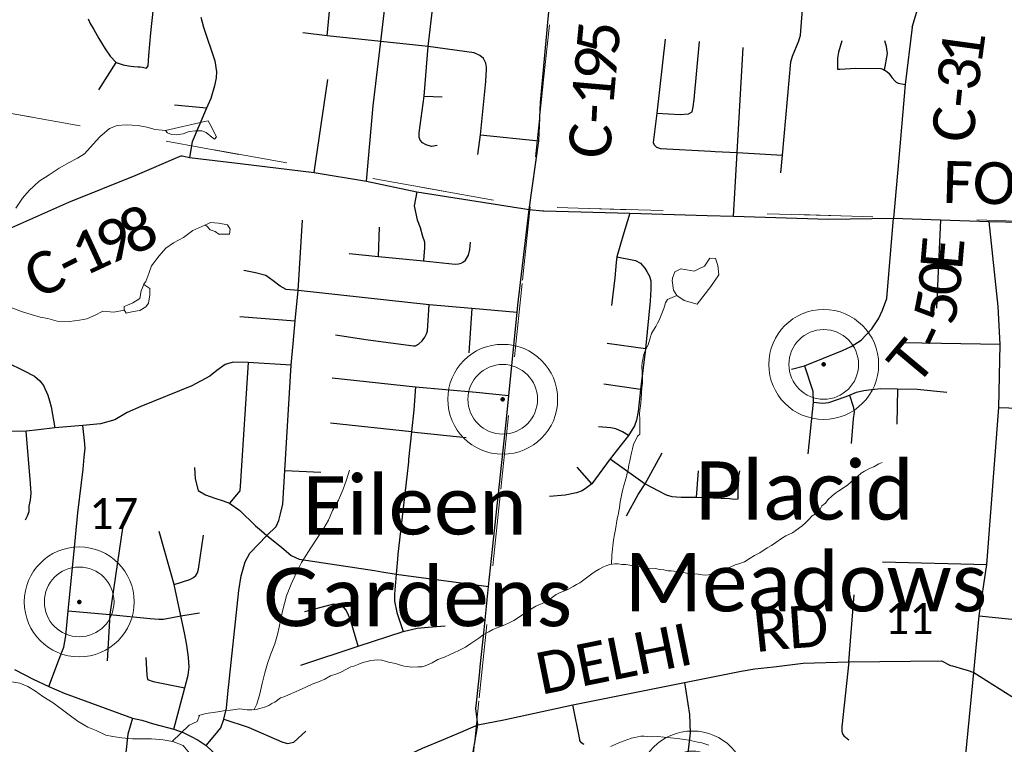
# Paper-space layout 'Layout1' of a CAD drawing. Extents: x 0 to 39.3, y 0 to 22.
# Tile 108 of 131: x 7 to 8.3, y 15.5 to 16.5. Entities that reach past the tile are written whole.
import ezdxf

# ---------------------------------------------------------------- set-up
doc = ezdxf.new("R2010")
doc.units = 0
doc.header["$MEASUREMENT"] = 0
doc.linetypes.add('DGN Style 1', pattern=[0.184576, 0.000307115, -0.184269])
doc.layers.add('GM_X_Corporation', color=7, linetype='DGN Style 1', lineweight=13, transparency=0.75)
for name, color, linetype, lineweight in [('GM_X_County_Road', 3, 'Continuous', 30), ('GM_X_County_Road_Text', 3, 'Continuous', 0), ('GM_X_Minor_Lake', 5, 'Continuous', 0), ('GM_X_Minor_River', 5, 'Continuous', 0), ('GM_X_Section_Text', 7, 'Continuous', 0), ('GM_X_Township_Road', 4, 'Continuous', 30), ('GM_X_Township_Road_Text', 4, 'Continuous', 0), ('GM_X_Unincorporated', 1, 'Continuous', 0), ('GM_X_Unincorporated_Location', 2, 'Continuous', 140), ('GM_X_Unincorporated_Text', 7, 'Continuous', 0)]:
    doc.layers.add(name, color=color, linetype=linetype, lineweight=lineweight)
doc.styles.add('Style-Calibri Light', font='calibril.ttf')

# ---------------------------------------------------------------- blocks, each defined once
blk = doc.blocks.new('Unicorp')
at = {"layer": 'GM_X_Unincorporated'}
for radius in [392.8, 249]:
    blk.add_circle((0, 0), radius, dxfattribs=at)

psp = doc.layouts.get("Layout1")

# ---------------------------------------------------------------- linework, layer by layer
at = {"layer": 'GM_X_Corporation', "flags": 128}
for points in [[(7.7575, 17.2431), (7.6501, 16.2281), (6.6267, 16.412), (6.7271, 17.3517)], [(7.7575, 17.2431), (8.7485, 17.1931), (8.6363, 16.199), (7.6501, 16.2281)], [(7.6501, 16.2281), (7.5438, 15.2065), (6.5194, 15.3963), (6.6267, 16.412)], [(8.6363, 16.199), (8.5356, 15.1763), (7.5438, 15.2065), (7.6501, 16.2281)]]:
    psp.add_lwpolyline(points, close=True, dxfattribs=at)
at = {"layer": 'GM_X_County_Road', "ltscale": 0.002}
for p, q in [((8.1491, 16.294), (8.1419, 16.2128)), ((7.5696, 15.4719), (7.579, 15.5268))]:
    psp.add_line(p, q, dxfattribs=at)
at = {"layer": 'GM_X_County_Road', "ltscale": 0.002, "flags": 128}
for points in [[(7.5825, 15.6055), (7.5876, 15.6552), (7.5938, 15.7142), (7.5992, 15.7646), (7.6179, 15.9406), (7.6211, 15.9725), (7.6324, 16.0848), (7.6334, 16.0947), (7.6488, 16.2243), (7.6616, 16.3174), (7.6639, 16.369), (7.6701, 16.4334), (7.6877, 16.6246), (7.6932, 16.6628)], [(8.1673, 16.4711), (8.158, 16.3933), (8.1491, 16.294)], [(6.9481, 16.2), (7.0257, 16.2344), (7.1152, 16.2704), (7.1761, 16.2963), (7.1774, 16.2968), (7.1787, 16.2968), (7.1812, 16.2964), (7.1889, 16.2949), (7.2573, 16.2866), (7.3578, 16.2742), (7.4283, 16.2628), (7.4967, 16.2481), (7.6488, 16.2243), (7.6674, 16.2224), (7.6684, 16.2224)], [(7.6684, 16.2224), (7.7851, 16.2192), (7.8897, 16.2164), (7.9253, 16.2153), (8.0538, 16.2113), (8.1419, 16.2128)], [(8.1419, 16.2128), (8.2056, 16.2102), (8.2716, 16.2083)], [(8.2507, 15.5975), (8.258, 15.6744), (8.2685, 15.744), (8.2845, 15.9563), (8.2862, 16.0414), (8.2836, 16.093), (8.2716, 16.2083)], [(8.2716, 16.2083), (8.427, 16.2047), (8.4709, 16.2033), (8.4984, 16.2029), (8.639, 16.2005)], [(8.2845, 15.9563), (8.4847, 15.9494), (8.6082, 15.9452), (8.7294, 15.9293), (8.7612, 15.9252)], [(8.258, 15.6744), (8.3155, 15.6683), (8.37, 15.6624), (8.4552, 15.6596), (8.5777, 15.6456), (8.693, 15.6342), (8.8525, 15.6133), (8.88, 15.6103), (8.9, 15.6093)], [(7.536, 15.5083), (7.5532, 15.5155), (7.579, 15.5268), (7.6143, 15.5334), (7.7079, 15.5539), (7.8591, 15.5842), (7.9358, 15.5995), (7.9541, 15.6024), (7.98, 15.6051), (8.0195, 15.6103), (8.0814, 15.6119), (8.2071, 15.6132), (8.219, 15.6071), (8.2217, 15.6066), (8.2369, 15.6023), (8.2415, 15.6007)], [(6.9518, 15.6015), (6.9771, 15.5884), (6.9986, 15.5785), (7.0192, 15.5696), (7.1116, 15.536), (7.1241, 15.5332), (7.1402, 15.5282), (7.1676, 15.5211), (7.1803, 15.5165), (7.1902, 15.5115), (7.2006, 15.5058), (7.2112, 15.4987), (7.2347, 15.4766), (7.2749, 15.4528), (7.3022, 15.4384), (7.3186, 15.4331), (7.334, 15.4307), (7.3468, 15.4304), (7.3616, 15.4318), (7.3881, 15.4405), (7.461, 15.475), (7.5042, 15.4951), (7.5327, 15.5069), (7.536, 15.5083)], [(7.5775, 15.5567), (7.5818, 15.5986), (7.5825, 15.6055)], [(8.2129, 15.2407), (8.2301, 15.3849), (8.2507, 15.5975)], [(8.2415, 15.6007), (8.2507, 15.5975), (8.302, 15.5653)], [(7.579, 15.5268), (7.5767, 15.5489), (7.5775, 15.5567)], [(7.723, 15.5001), (7.7213, 15.5011), (7.7196, 15.5025), (7.7182, 15.5044), (7.7175, 15.5055), (7.7171, 15.5067), (7.7079, 15.5539)]]:
    psp.add_lwpolyline(points, dxfattribs=at)
at = {"layer": 'GM_X_Minor_Lake'}
psp.add_line((7.1006, 16.0928), (7.1003, 16.0886), dxfattribs=at)
at = {"layer": 'GM_X_Minor_Lake', "flags": 128}
for points in [[(7.1565, 16.3313), (7.2075, 16.3429), (7.214, 16.3442), (7.2169, 16.3392), (7.2255, 16.3227), (7.2228, 16.3193), (7.2191, 16.3221), (7.2113, 16.3284), (7.2056, 16.3308), (7.1969, 16.3307), (7.1885, 16.3301), (7.1801, 16.3269)], [(7.1801, 16.3269), (7.1713, 16.3256), (7.1645, 16.3258), (7.1592, 16.3282), (7.1565, 16.3313)], [(7.1933, 16.1959), (7.2137, 16.2049), (7.2175, 16.2067), (7.2281, 16.2057), (7.2357, 16.2043), (7.2402, 16.2034), (7.2438, 16.1976), (7.2429, 16.1908), (7.2395, 16.1909), (7.2285, 16.1908), (7.2236, 16.1944), (7.2169, 16.1968), (7.2132, 16.2007)], [(7.2132, 16.2007), (7.2102, 16.2034)], [(7.8587, 16.1012), (7.8761, 16.096), (7.8949, 16.1199), (7.9055, 16.1359), (7.9043, 16.1485), (7.9008, 16.1581), (7.8932, 16.1586), (7.8861, 16.1478), (7.8776, 16.1434), (7.8723, 16.1409), (7.8621, 16.1427), (7.8541, 16.144), (7.8461, 16.14), (7.8432, 16.1329)], [(7.8433, 16.133), (7.8424, 16.128), (7.8443, 16.115), (7.8487, 16.1081)], [(7.1003, 16.0886), (7.103, 16.0841), (7.1126, 16.0861), (7.1217, 16.0874), (7.1298, 16.0925), (7.1334, 16.0977), (7.1352, 16.109), (7.135, 16.1174), (7.1268, 16.1229), (7.1236, 16.1143), (7.1218, 16.1037), (7.1121, 16.0982), (7.1048, 16.0946)], [(7.8587, 16.1012), (7.8487, 16.1081)], [(7.1048, 16.0946), (7.1006, 16.0928)]]:
    psp.add_lwpolyline(points, dxfattribs=at)
at = {"layer": 'GM_X_Minor_River', "ltscale": 120, "flags": 128}
for points in [[(6.9535, 16.2262), (6.9629, 16.2397), (6.9719, 16.2501), (6.9852, 16.2627), (6.999, 16.2714), (7.0122, 16.2802), (7.026, 16.2878), (7.0372, 16.2936), (7.0468, 16.2998), (7.0582, 16.3129), (7.0675, 16.3225), (7.0807, 16.3339), (7.0911, 16.3382), (7.1029, 16.3391), (7.1195, 16.3379), (7.1312, 16.3357), (7.1425, 16.3328), (7.1565, 16.3313)], [(7.1267, 16.1227), (7.1296, 16.127), (7.1337, 16.1379), (7.1374, 16.1481), (7.1476, 16.1618), (7.1566, 16.1719), (7.1674, 16.1792), (7.1809, 16.1864), (7.1933, 16.1959)], [(7.7986, 15.9203), (7.7984, 15.9411), (7.7982, 15.9472), (7.7987, 15.9525), (7.7996, 15.9582), (7.7997, 15.9631), (7.8002, 15.9677), (7.8008, 15.9757), (7.8014, 15.9829), (7.802, 15.9894), (7.8021, 15.9958), (7.8016, 16.0042), (7.8014, 16.0118), (7.8016, 16.0172), (7.8024, 16.0213), (7.8037, 16.0266), (7.805, 16.0308), (7.8066, 16.0353), (7.8098, 16.0413), (7.8132, 16.0519), (7.8144, 16.0564), (7.8172, 16.0609), (7.82, 16.0658), (7.8224, 16.0703), (7.8248, 16.0744), (7.8273, 16.0812), (7.8309, 16.0902), (7.8334, 16.0978), (7.8358, 16.1027), (7.8487, 16.1081)], [(6.9485, 16.0911), (6.9613, 16.0863), (6.9745, 16.0821), (6.9866, 16.0788), (6.9971, 16.0766), (7.0096, 16.0733), (7.0262, 16.0725), (7.04, 16.0744), (7.0499, 16.0765), (7.061, 16.0811), (7.0714, 16.0869), (7.0864, 16.0852), (7.1005, 16.0882)], [(7.7601, 15.7441), (7.7607, 15.7563), (7.7631, 15.7772), (7.7641, 15.7844), (7.765, 15.7889), (7.7659, 15.7938), (7.7676, 15.8029), (7.7685, 15.8079), (7.7698, 15.8124), (7.7703, 15.8166), (7.7711, 15.8207), (7.7721, 15.8287), (7.773, 15.8329), (7.7739, 15.8374), (7.7752, 15.8438), (7.7773, 15.8522), (7.7786, 15.8567), (7.7803, 15.8631), (7.7812, 15.8673), (7.7828, 15.8718), (7.7837, 15.8787), (7.785, 15.8843), (7.7859, 15.8885), (7.7872, 15.8949), (7.7885, 15.9002), (7.7898, 15.9067), (7.7926, 15.9115), (7.7954, 15.9176), (7.7986, 15.9203)], [(7.8619, 15.7321), (7.8668, 15.7316), (7.8725, 15.7311), (7.8775, 15.7305), (7.8828, 15.7296), (7.8873, 15.7295), (7.8915, 15.7298), (7.8965, 15.7311), (7.9023, 15.7333), (7.9065, 15.7351), (7.9146, 15.7383), (7.9207, 15.7404), (7.9276, 15.7432), (7.9326, 15.7446), (7.9403, 15.7474), (7.948, 15.7522), (7.9538, 15.7562), (7.9608, 15.7594), (7.9708, 15.7664), (7.977, 15.7697), (7.9825, 15.7737), (7.9902, 15.7792), (7.9964, 15.7824), (8.0052, 15.7868), (8.0103, 15.7901), (8.0184, 15.7963), (8.0227, 15.8), (8.027, 15.8044), (8.0317, 15.8096), (8.0371, 15.8129), (8.0426, 15.8189), (8.045, 15.823), (8.0497, 15.827), (8.0529, 15.8315), (8.0591, 15.8367), (8.0638, 15.8407), (8.068, 15.8433), (8.0742, 15.8477), (8.08, 15.8517), (8.0882, 15.8587), (8.0933, 15.8628), (8.0983, 15.8672), (8.1026, 15.8701), (8.1103, 15.8741), (8.1153, 15.8759), (8.1222, 15.8802), (8.1268, 15.882)], [(7.2763, 15.5474), (7.2799, 15.5546), (7.2841, 15.5686), (7.2874, 15.5826), (7.2908, 15.5973), (7.2945, 15.6098), (7.2985, 15.6215), (7.3045, 15.6365), (7.3078, 15.649), (7.3103, 15.6588), (7.3146, 15.6808), (7.3175, 15.691), (7.32, 15.7012), (7.3264, 15.717), (7.3336, 15.7328), (7.3407, 15.7467), (7.347, 15.7565), (7.3529, 15.7662), (7.3619, 15.7793), (7.3706, 15.7932), (7.3769, 15.8037), (7.3825, 15.8169), (7.3904, 15.8311), (7.3968, 15.8458), (7.4016, 15.8583), (7.4053, 15.8715)], [(7.2011, 15.5392), (7.2095, 15.5416), (7.2141, 15.5426), (7.2213, 15.5436), (7.2301, 15.5449), (7.2374, 15.5462), (7.2442, 15.5464), (7.2572, 15.5483), (7.2671, 15.5472), (7.2739, 15.5471), (7.2789, 15.5477), (7.2842, 15.5487), (7.2904, 15.5508), (7.2961, 15.5529), (7.3004, 15.5555), (7.3046, 15.5576), (7.312, 15.5631), (7.3181, 15.5652), (7.3231, 15.5674), (7.3332, 15.5721), (7.3405, 15.5749), (7.3551, 15.5817), (7.3636, 15.5849), (7.372, 15.5885), (7.3797, 15.5932), (7.3882, 15.596), (7.3936, 15.5982), (7.4013, 15.6022), (7.4071, 15.6054), (7.4113, 15.6064), (7.4182, 15.6089), (7.4236, 15.6111), (7.4293, 15.6124), (7.4343, 15.6138), (7.4389, 15.6144), (7.4435, 15.6147), (7.4491, 15.6141), (7.4582, 15.6116), (7.4677, 15.6098), (7.4745, 15.6077), (7.4794, 15.6064), (7.4835, 15.6056), (7.4888, 15.6047), (7.498, 15.6052), (7.5033, 15.6054), (7.5079, 15.6068), (7.5175, 15.6107), (7.5252, 15.6154), (7.5341, 15.6182), (7.5418, 15.6218), (7.5468, 15.6244), (7.5545, 15.628), (7.5626, 15.6319), (7.5699, 15.6367), (7.575, 15.6403), (7.5804, 15.644), (7.5866, 15.6488), (7.5939, 15.6528), (7.5997, 15.656), (7.604, 15.6578), (7.6089, 15.6592), (7.6166, 15.6624), (7.6209, 15.6646), (7.6278, 15.6682), (7.6329, 15.6711), (7.6414, 15.677), (7.6464, 15.6802), (7.6511, 15.6835), (7.6576, 15.6875), (7.6696, 15.6925), (7.6754, 15.6958), (7.6854, 15.7031), (7.6905, 15.7061), (7.6958, 15.7078), (7.7001, 15.7096), (7.7082, 15.7139), (7.7128, 15.7169), (7.7171, 15.719), (7.7229, 15.723), (7.7337, 15.7311), (7.738, 15.7341), (7.7434, 15.7373), (7.7492, 15.7406), (7.7538, 15.7424), (7.758, 15.7438), (7.7645, 15.7447), (7.7691, 15.7446), (7.7744, 15.7437), (7.7797, 15.7436), (7.785, 15.743), (7.7896, 15.7421), (7.7998, 15.7407), (7.81, 15.7389), (7.8191, 15.7383), (7.8255, 15.7369), (7.8309, 15.7364), (7.8369, 15.7351), (7.8411, 15.735), (7.8513, 15.7339), (7.8562, 15.7334), (7.8619, 15.7321)], [(7.2194, 15.4427), (7.2056, 15.4516), (7.2028, 15.4615), (7.1978, 15.4734), (7.1905, 15.4862), (7.1802, 15.499), (7.1663, 15.5042), (7.1534, 15.5065), (7.1375, 15.5076), (7.1227, 15.508), (7.1117, 15.5079), (7.0973, 15.509), (7.0852, 15.5112), (7.0754, 15.513), (7.0623, 15.519), (7.0514, 15.5234), (7.0383, 15.5314), (7.0279, 15.5388), (7.0044, 15.5565), (6.9902, 15.5652), (6.9805, 15.5723), (6.9701, 15.5786), (6.9592, 15.5831), (6.9456, 15.5853)], [(7.2026, 15.5396), (7.1992, 15.5315), (7.1885, 15.5265), (7.1655, 15.5044)], [(7.759, 15.4973), (7.7724, 15.5034), (7.7874, 15.5087), (7.792, 15.5097), (7.8, 15.5114), (7.8042, 15.5113), (7.8145, 15.5106), (7.8228, 15.5108), (7.8316, 15.5102), (7.8448, 15.5086), (7.8494, 15.5081), (7.8588, 15.5067), (7.8649, 15.5058), (7.877, 15.5035), (7.8823, 15.5026), (7.8921, 15.4993)]]:
    psp.add_lwpolyline(points, dxfattribs=at)
at = {"layer": 'GM_X_Township_Road', "ltscale": 0.002}
for p, q in [((7.0662, 16.3863), (7.0895, 16.4232)), ((7.3578, 16.2742), (7.3762, 16.4004)), ((7.5065, 16.3779), (7.5308, 16.3767)), ((7.2117, 16.3614), (7.1686, 16.3657)), ((7.5827, 16.3252), (7.6616, 16.3174)), ((8.2056, 16.2102), (8.2, 16.0909)), ((7.4449, 16.1609), (7.4459, 16.2006)), ((7.5711, 16.0902), (7.5672, 16.0304)), ((7.2571, 16.0796), (7.332, 16.0735)), ((7.8061, 16.0358), (7.7542, 16.0428)), ((8.2862, 16.0414), (8.1535, 16.0438)), ((7.4948, 15.9843), (7.4924, 15.9533)), ((7.7995, 15.9807), (7.7497, 15.9879)), ((8.1472, 15.9815), (8.1465, 15.9338)), ((7.4892, 15.9232), (7.3797, 15.935)), ((7.4892, 15.9232), (7.5636, 15.9158)), ((7.8058, 15.853), (7.829, 15.8948)), ((7.3178, 15.8712), (7.3666, 15.8689)), ((7.7336, 15.8531), (7.7137, 15.8754)), ((7.8752, 15.8351), (7.8782, 15.8707)), ((8.1273, 15.7474), (8.2685, 15.744)), ((8.0814, 15.6119), (8.0889, 15.7028))]:
    psp.add_line(p, q, dxfattribs=at)
at = {"layer": 'GM_X_Township_Road', "ltscale": 0.002, "flags": 128}
for points in [[(7.3753, 16.4596), (7.3845, 16.5593), (7.3968, 16.6742)], [(7.4283, 16.2628), (7.4373, 16.3645), (7.448, 16.4518), (7.4561, 16.5211), (7.4668, 16.6602)], [(8.1673, 16.4711), (8.2086, 16.6086), (8.2181, 16.6474), (8.2196, 16.6532), (8.2202, 16.6632)], [(7.5241, 16.3111), (7.5165, 16.3096), (7.5092, 16.312), (7.5042, 16.3147), (7.5012, 16.3183), (7.4996, 16.3221), (7.4998, 16.3282), (7.5065, 16.3779), (7.5121, 16.4449), (7.5187, 16.5026), (7.5206, 16.5162), (7.5383, 16.5564), (7.5384, 16.571), (7.5411, 16.6046)], [(7.1219, 16.4173), (7.1254, 16.4171), (7.1306, 16.4158), (7.1328, 16.4187), (7.1334, 16.4256), (7.1336, 16.4327), (7.1363, 16.4633), (7.1399, 16.497), (7.144, 16.5088), (7.1498, 16.5244), (7.1535, 16.5362), (7.1549, 16.5503), (7.158, 16.5799)], [(7.9895, 16.2741), (7.9916, 16.2979), (8.003, 16.4244), (8.0051, 16.432), (8.0136, 16.4526), (8.0161, 16.4605), (8.0198, 16.5068), (8.0223, 16.5363)], [(7.0516, 16.4822), (7.0542, 16.4763), (7.0592, 16.468), (7.0659, 16.4559), (7.0748, 16.4416), (7.0813, 16.4318), (7.0895, 16.4232), (7.099, 16.4202), (7.1064, 16.419), (7.1137, 16.4181), (7.1192, 16.4176), (7.1219, 16.4173)], [(7.2041, 16.4846), (7.208, 16.4712), (7.2233, 16.4254), (7.2254, 16.4105), (7.2251, 16.4026), (7.2225, 16.3917), (7.2176, 16.3747), (7.2117, 16.3614), (7.1924, 16.3161), (7.1889, 16.2949)], [(7.5793, 16.2988), (7.5827, 16.3252), (7.59, 16.3974), (7.5904, 16.4072), (7.5908, 16.413), (7.5908, 16.4169), (7.59, 16.4225), (7.5868, 16.4285), (7.5819, 16.4326), (7.5744, 16.4362), (7.5121, 16.4449), (7.448, 16.4518), (7.3753, 16.4596), (7.3425, 16.4636)], [(7.8329, 16.4548), (7.8214, 16.3547), (7.8168, 16.3152), (7.8179, 16.3117), (7.8212, 16.3086), (7.8265, 16.307), (7.8945, 16.3032), (7.9004, 16.3029)], [(7.8214, 16.3547), (7.853, 16.3531), (7.8644, 16.3539), (7.8696, 16.3565), (7.8707, 16.3633), (7.872, 16.3732), (7.8793, 16.4516)], [(8.0722, 16.4526), (8.0677, 16.4375), (8.0662, 16.4292), (8.0662, 16.4142), (8.0692, 16.4142), (8.091, 16.4157), (8.1248, 16.415), (8.1274, 16.4142), (8.1299, 16.413), (8.1318, 16.4118), (8.1357, 16.4087), (8.1398, 16.4028), (8.1442, 16.3981), (8.1456, 16.3965), (8.1481, 16.3954), (8.158, 16.3933)], [(8.1299, 16.413), (8.1338, 16.4353), (8.1323, 16.445), (8.1301, 16.4526)], [(7.9253, 16.2153), (7.9303, 16.3013), (7.9386, 16.4436)], [(7.9004, 16.3029), (7.9303, 16.3013), (7.9916, 16.2979)], [(7.4967, 16.2481), (7.4931, 16.2294), (7.4948, 16.2207), (7.4973, 16.2105), (7.5011, 16.1999), (7.5041, 16.1883), (7.5069, 16.1807), (7.5071, 16.1718), (7.5061, 16.1618), (7.5055, 16.1547)], [(7.7851, 16.2192), (7.7755, 16.1881), (7.7672, 16.1603), (7.7665, 16.1526), (7.7646, 16.132), (7.7604, 16.0942)], [(8.0038, 16.0084), (8.0217, 16.0129), (8.0731, 16.0334), (8.0848, 16.0388), (8.0981, 16.0474), (8.1127, 16.0626), (8.1219, 16.0763), (8.1273, 16.088), (8.1328, 16.1038), (8.1419, 16.2128)], [(7.3274, 16.0234), (7.3291, 16.0425), (7.332, 16.0735), (7.336, 16.1148), (7.3417, 16.2098)], [(6.921, 16.1818), (6.9224, 16.1615), (6.923, 16.1567), (6.9226, 16.152), (6.9201, 16.1411), (6.9191, 16.1198), (6.918, 16.1106), (6.9209, 16.1013), (6.9216, 16.0913), (6.9182, 16.0736), (6.918, 16.0572), (6.9266, 16.0301), (6.933, 16.023), (6.9419, 16.0173), (6.9643, 16.0063), (6.9789, 15.9985), (6.986, 15.9924), (6.991, 15.986), (6.997, 15.9728), (6.9992, 15.9655)], [(7.4048, 16.1648), (7.4449, 16.1609), (7.5055, 16.1547), (7.5487, 16.1501), (7.5529, 16.1508), (7.5568, 16.1518), (7.5596, 16.1533), (7.5625, 16.1556), (7.5666, 16.1625), (7.5685, 16.1702), (7.5692, 16.1799)], [(7.7672, 16.1603), (7.7925, 16.1553), (7.7996, 16.1517), (7.8051, 16.1447), (7.8081, 16.1402), (7.8115, 16.134), (7.8136, 16.1277), (7.8136, 16.1165), (7.8127, 16.1001), (7.8061, 16.0358), (7.7995, 15.9807), (7.7964, 15.9507), (7.7939, 15.9393), (7.7914, 15.9313), (7.783, 15.9183), (7.7585, 15.8869), (7.7336, 15.8531), (7.7264, 15.8475), (7.7205, 15.8433), (7.713, 15.8408), (7.6973, 15.8377), (7.6763, 15.8357)], [(7.6324, 16.0848), (7.5711, 16.0902), (7.5135, 16.0952), (7.336, 16.1148), (7.3198, 16.1162), (7.3114, 16.1207), (7.3023, 16.1276), (7.292, 16.1351), (7.2783, 16.1385), (7.2623, 16.1419)], [(7.3867, 16.0545), (7.4308, 16.048), (7.4921, 16.0397), (7.495, 16.0399), (7.4989, 16.0421), (7.504, 16.0466), (7.5074, 16.0514), (7.5099, 16.0561), (7.5111, 16.06), (7.5135, 16.0952)], [(7.2112, 15.4987), (7.2233, 15.5126), (7.2312, 15.5229), (7.2354, 15.5346), (7.239, 15.5492), (7.2408, 15.5688), (7.2555, 15.7084), (7.2587, 15.7284), (7.2644, 15.7472), (7.2705, 15.7593), (7.2936, 15.7832), (7.3064, 15.7952), (7.31, 15.8035), (7.3121, 15.8122), (7.3152, 15.8254), (7.3178, 15.8712), (7.3264, 16.0134), (7.3274, 16.0234)], [(7.3264, 16.0134), (7.2685, 16.0173), (7.2479, 16.0177), (7.2372, 16.0145), (7.2258, 16.0066), (7.2166, 15.9988), (7.192, 15.9857), (7.123, 15.9575), (7.1043, 15.9497), (7.0876, 15.9397), (7.0685, 15.9342), (7.0445, 15.9319), (7.0063, 15.9287), (6.9846, 15.9262), (6.9675, 15.9243), (6.9484, 15.9237)], [(7.2685, 16.0173), (7.258, 15.8568), (7.257, 15.8437), (7.2431, 15.8266)], [(8.0217, 16.0129), (8.0329, 15.9783), (8.0333, 15.9635), (8.0261, 15.8936)], [(7.382, 15.9963), (7.4948, 15.9843), (7.5769, 15.9771), (7.6211, 15.9725)], [(8.0333, 15.9635), (8.0462, 15.9622), (8.0545, 15.9633), (8.0764, 15.9709), (8.0824, 15.9731), (8.092, 15.977), (8.1017, 15.9794), (8.1121, 15.9806), (8.125, 15.9819), (8.1472, 15.9815), (8.1742, 15.9811), (8.2143, 15.9772)], [(8.0824, 15.9731), (8.0873, 15.9578), (8.0887, 15.9501), (8.0873, 15.9411), (8.0845, 15.9078)], [(6.9992, 15.9655), (7.0016, 15.9572), (7.0063, 15.9287)], [(7.4924, 15.9533), (7.4892, 15.9232), (7.4855, 15.8857), (7.4852, 15.8827)], [(6.9986, 15.5785), (7.0129, 15.6168), (7.0189, 15.6318), (7.0214, 15.6471), (7.0246, 15.6812), (7.0321, 15.7574), (7.0378, 15.8136), (7.0427, 15.8542), (7.0447, 15.8728), (7.0463, 15.8889), (7.0477, 15.9011), (7.0467, 15.9115), (7.0445, 15.9319)], [(7.783, 15.9183), (7.7753, 15.9234), (7.7659, 15.9275), (7.7593, 15.9286), (7.7426, 15.9302)], [(6.9669, 15.8042), (6.9694, 15.8095), (6.9716, 15.8156), (6.9719, 15.8227), (6.9737, 15.8309), (6.9744, 15.8405), (6.9734, 15.8536), (6.9675, 15.9243)], [(7.4852, 15.8827), (7.4832, 15.8627), (7.4711, 15.7578), (7.4705, 15.7508)], [(7.7585, 15.8869), (7.8058, 15.853), (7.8238, 15.8434), (7.8343, 15.838), (7.842, 15.8357), (7.8545, 15.8351), (7.8752, 15.8351), (7.9199, 15.8333), (7.9273, 15.8324), (7.9317, 15.8325), (7.9316, 15.8375), (7.9321, 15.8617), (7.9339, 15.8704)], [(7.1956, 15.8749), (7.1964, 15.8597), (7.2006, 15.8441), (7.2103, 15.838), (7.2232, 15.8337), (7.2345, 15.8301), (7.2431, 15.8266), (7.257, 15.817), (7.278, 15.7963), (7.2862, 15.7894)], [(7.7803, 15.8095), (7.7963, 15.8384), (7.8058, 15.853)], [(7.0987, 15.7963), (7.0812, 15.6759), (7.0773, 15.6135)], [(7.1676, 15.5211), (7.1824, 15.5769), (7.1872, 15.5939), (7.1883, 15.6047), (7.1877, 15.6179), (7.1851, 15.6344), (7.1822, 15.6513), (7.1773, 15.6741), (7.168, 15.7166), (7.1477, 15.7885)], [(7.168, 15.7166), (7.1894, 15.7236), (7.1943, 15.7264), (7.1974, 15.7289), (7.1996, 15.7325), (7.201, 15.7376), (7.208, 15.7835)], [(7.2862, 15.7894), (7.2936, 15.7832), (7.3132, 15.7672), (7.3267, 15.7561), (7.3374, 15.7511), (7.4395, 15.7356), (7.4493, 15.734)], [(7.4705, 15.7508), (7.4687, 15.7309), (7.4663, 15.7036), (7.4664, 15.6941), (7.4694, 15.6789), (7.478, 15.6531)], [(7.4493, 15.734), (7.4687, 15.7309), (7.5938, 15.7142)], [(7.417, 15.6333), (7.4066, 15.6691), (7.4027, 15.6784), (7.4004, 15.6826), (7.3969, 15.6869), (7.3919, 15.6886), (7.384, 15.6902), (7.3735, 15.6875), (7.3445, 15.6799)], [(7.0246, 15.6812), (7.0812, 15.6759), (7.1354, 15.6707), (7.1472, 15.6698), (7.1536, 15.6697), (7.158, 15.6705), (7.1653, 15.6721), (7.1773, 15.6741), (7.2023, 15.6782)], [(7.3395, 15.6074), (7.417, 15.6333), (7.478, 15.6531), (7.4971, 15.6577), (7.5122, 15.6589), (7.535, 15.6608)], [(7.1297, 15.6181), (7.1311, 15.5942), (7.132, 15.588), (7.1397, 15.5855), (7.1824, 15.5769)], [(8.0814, 15.6119), (8.072, 15.5239), (8.072, 15.5182), (8.0723, 15.5161), (8.0729, 15.5145), (8.0737, 15.5131), (8.0747, 15.5121), (8.0817, 15.5066)], [(7.8591, 15.5842), (7.866, 15.5407), (7.8669, 15.516), (7.8621, 15.4767), (7.8573, 15.4611), (7.8553, 15.4561)], [(7.1116, 15.536), (7.1054, 15.5142), (7.0972, 15.4398), (7.1057, 15.417), (7.1114, 15.4092), (7.116, 15.4029), (7.1269, 15.396), (7.137, 15.39), (7.1733, 15.3814), (7.2043, 15.3763)], [(7.2354, 15.5346), (7.2685, 15.5234), (7.3139, 15.5038), (7.3217, 15.5015), (7.3301, 15.5033), (7.3463, 15.5181)]]:
    psp.add_lwpolyline(points, dxfattribs=at)
at = {"layer": 'GM_X_Unincorporated_Location'}
for p in [(8.0475, 16.0146), (7.6129, 15.9674), (7.0395, 15.6932)]:
    psp.add_point(p, dxfattribs=at)

# ---------------------------------------------------------------- block references
at = {"layer": 'GM_X_Unincorporated', "xscale": 0.0001893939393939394, "yscale": 0.0001893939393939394, "zscale": 0.0001893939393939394}
for p in [(8.0475, 16.0146), (7.6129, 15.9674), (7.0395, 15.6932), (7.8697, 15.444)]:
    psp.add_blockref('Unicorp', p, dxfattribs=at)

# ---------------------------------------------------------------- texts
at = {"layer": 'GM_X_County_Road_Text', "style": 'Style-Calibri Light'}
for s, height, rotation, p in [('5', 0.0568, 84.4675, (7.7687, 16.4317)), ('1', 0.0568, 82.2195, (8.2607, 16.4175)), ('9', 0.0568, 84.5851, (7.7654, 16.3969)), ('3', 0.0568, 83.1235, (8.2565, 16.383)), ('1', 0.0568, 85.1311, (7.7625, 16.3622)), ('-', 0.0568, 84.0882, (8.2541, 16.36)), ('-', 0.0568, 87.0448, (7.7613, 16.3394)), ('C', 0.0568, 85.1584, (8.2502, 16.3138)), ('C', 0.0568, 86.4616, (7.7584, 16.2922)), ('FOLEY', 0.05682, 358.5154, (8.2079, 16.2334)), ('8', 0.0568, 22.1995, (7.1095, 16.1617)), ('9', 0.0568, 23.2637, (7.0776, 16.148)), ('1', 0.0568, 24.8624, (7.0462, 16.1334)), ('C', 0.0568, 26.9032, (6.9841, 16.1022)), ('-', 0.0568, 26.1732, (7.0256, 16.1233)), ('R', 0.0568, 6, (7.9553, 15.6251)), ('D', 0.0568, 4.0176, (8.0012, 15.6299)), ('DELHI', 0.05682, 11.4874, (7.6651, 15.5673))]:
    psp.add_text(s, height=height, rotation=rotation, dxfattribs=at).set_placement(p)
at = {"layer": 'GM_X_Section_Text', "style": 'Style-Calibri Light'}
for s, p in [('17', (7.0531, 15.792)), ('11', (8.1302, 15.6499))]:
    psp.add_text(s, height=0.04186, rotation=0, dxfattribs=at).set_placement(p)
at = {"layer": 'GM_X_Township_Road_Text', "style": 'Style-Calibri Light'}
for s, rotation, p in [('E', 85.0858, (8.2347, 16.1413)), ('0', 84.6987, (8.2314, 16.106)), ('5', 78.8571, (8.2238, 16.0654)), ('T', 50.1426, (8.1733, 15.984)), ('-', 64.6372, (8.209, 16.0298))]:
    psp.add_text(s, height=0.0568, rotation=rotation, dxfattribs=at).set_placement(p)
at = {"layer": 'GM_X_Unincorporated_Text', "style": 'Style-Calibri Light'}
for s, p in [('Placid', (7.8735, 15.8043)), ('Eileen', (7.3418, 15.7843)), ('Meadows', (7.7777, 15.6802)), ('Gardens', (7.2885, 15.6602))]:
    psp.add_text(s, height=0.07898, rotation=0, dxfattribs=at).set_placement(p)

doc.saveas('drawing.dxf')
